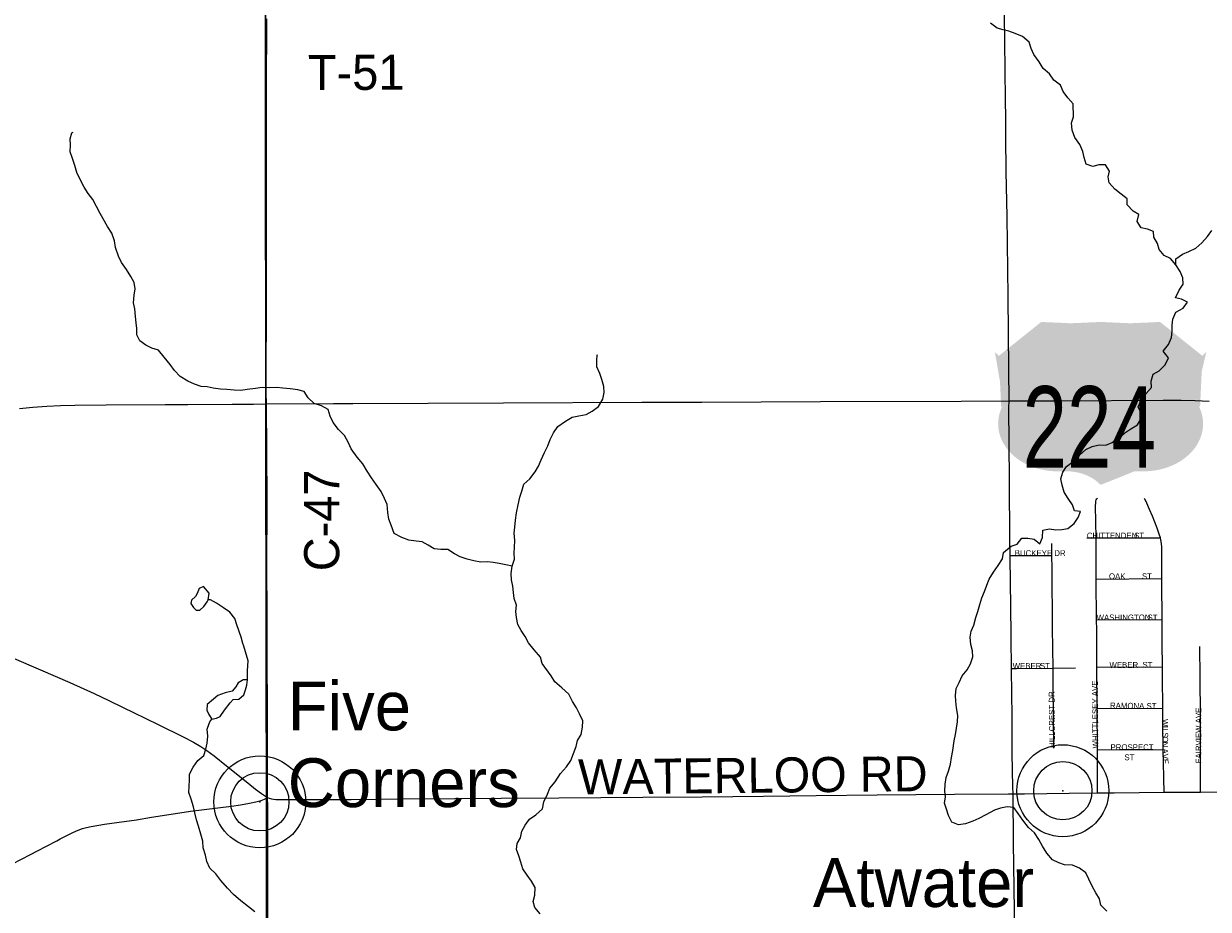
# Model space of a CAD drawing. Header units: feet. Extents: x 2113747 to 2516209, y 960708 to 1356798.
# Tile 26 of 253: x 2326610 to 2336734, y 1103212 to 1110780. Entities that reach past the tile are written whole.
import ezdxf

# ---------------------------------------------------------------- set-up
doc = ezdxf.new("R2010")
doc.units = ezdxf.units.FT
doc.header["$LTSCALE"] = 50
doc.header["$MEASUREMENT"] = 0
doc.linetypes.add('OhDOT_USTN3', pattern=[0.22, 0.165, -0.055])
for name, color, linetype in [('0_Xref', 7, 'Continuous'), ('GM_X_County_Road', 3, 'Continuous'), ('GM_X_County_Road_Text', 3, 'Continuous'), ('GM_X_Minor_Lake', 5, 'Continuous'), ('GM_X_Minor_River', 5, 'Continuous'), ('GM_X_Township', 251, 'OhDOT_USTN3'), ('GM_X_Township_Road', 4, 'Continuous'), ('GM_X_Township_Road_Text', 4, 'Continuous'), ('GM_X_Township_Subdivision', 4, 'Continuous'), ('GM_X_Township_Subdivision_Text', 4, 'Continuous'), ('GM_X_Unincorporated', 1, 'Continuous'), ('GM_X_Unincorporated_Location', 2, 'Continuous'), ('GM_X_Unincorporated_Text', 251, 'Continuous'), ('GM_X_US_Location', 251, 'Continuous'), ('GM_X_US_Route', 1, 'Continuous'), ('GM_X_US_Shield', 251, 'Continuous')]:
    doc.layers.add(name, color=color, linetype=linetype)
doc.styles.add('Styledgn030', font='dgn030.shx')

# ---------------------------------------------------------------- blocks, each defined once
blk = doc.blocks.new('M1-H4_32')
at = {"layer": 'GM_X_US_Shield', "linetype": 'Continuous', "true_color": 0x1e0000}
h = blk.add_hatch(color=18, dxfattribs=at)
edge = h.paths.add_edge_path(flags=0)
edge.add_line((-508.4680158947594, 667.0911779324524), (-508.4680158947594, 667.0911779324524))
edge.add_line((-508.4680158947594, 667.0911779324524), (-871.0175691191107, 377.0515353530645))
edge.add_ellipse((-1286.789338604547, 144.1422748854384), major_axis=(507.5693745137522, -5.27579036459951e-14), ratio=0.8000000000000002, start_angle=334.5471236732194, end_angle=395.0009291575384, ccw=False)
edge.add_line((-828.4851254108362, -30.36763197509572), (-828.4851254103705, -30.36763197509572))
edge.add_ellipse((-369.1022995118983, -203.0529443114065), major_axis=(507.5693745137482, 8.243422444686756e-16), ratio=0.8000000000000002, start_angle=-205.1680805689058, end_angle=-89.36173636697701)
edge.add_line((-363.4481941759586, -609.0832494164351), (-290.9382835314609, -609.0832494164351))
edge.add_ellipse((-290.938283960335, -899.122891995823), major_axis=(-362.549553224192, 5.360414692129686e-07), ratio=0.7999999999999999, start_angle=216.8698977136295, end_angle=270, ccw=False)
edge.add_line((-0.8986413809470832, -725.0991066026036), (-0.8986413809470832, -725.0991066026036))
edge.add_ellipse((289.1410011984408, -899.122891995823), major_axis=(-362.549553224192, -5.360414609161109e-07), ratio=0.7999999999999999, start_angle=270, end_angle=323.13010228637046, ccw=False)
edge.add_line((289.1410007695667, -609.0832494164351), (361.6509114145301, -609.0832494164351))
edge.add_ellipse((367.3050167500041, -203.0529443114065), major_axis=(-507.5693745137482, 6.215932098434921e-14), ratio=0.8000000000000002, start_angle=89.361736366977, end_angle=205.1680805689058)
edge.add_ellipse((1284.992055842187, 144.1422748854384), major_axis=(-507.5693745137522, 6.215932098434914e-14), ratio=0.8000000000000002, start_angle=324.9990708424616, end_angle=385.4528763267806, ccw=False)
edge.add_line((869.2202863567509, 377.0515353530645), (506.6707331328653, 667.0911779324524))
edge.add_line((506.6707331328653, 667.0911779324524), (506.6707331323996, 667.0911779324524))
edge.add_ellipse((252.8860458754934, 874.2209128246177), major_axis=(-362.5495532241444, -2.054038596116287e-13), ratio=0.8000000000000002, start_angle=405.57299599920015, end_angle=494.42700400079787, ccw=False)
edge.add_line((-0.8986413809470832, 667.0911779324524), (-0.8986413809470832, 667.0911779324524))
edge.add_ellipse((-254.6833286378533, 874.2209128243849), major_axis=(-362.5495532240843, -2.054038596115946e-13), ratio=0.8, start_angle=405.5729959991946, end_angle=494.4270040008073, ccw=False)
at = {"layer": 'GM_X_US_Shield', "color": 9, "linetype": 'Continuous', "lineweight": 13, "insert": (-97.80914794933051, -577.7589680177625), "char_height": 696.0951421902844, "attachment_point": 8, "line_spacing_factor": 0.8, "style": 'Styledgn030'}
blk.add_mtext('{\\Fdgn000|c0;\\W0.73386;\\C9;224}', dxfattribs=at)
blk = doc.blocks.new('Unicorp1')
at = {"layer": 'GM_X_Unincorporated'}
for radius in [392.8488348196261, 249.0278639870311]:
    blk.add_circle((0, 0), radius, dxfattribs=at)
blk = doc.blocks.new('Unicorp34')
at = {"layer": 'GM_X_Unincorporated'}
for radius in [392.8488348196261, 249.0278639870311]:
    blk.add_circle((0, 0), radius, dxfattribs=at)
blk = doc.blocks.new('POR')
at = {"layer": 'GM_X_County_Road', "flags": 128}
for points in [[(2328683.20351663, 1107624.622016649), (2328682.842624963, 1107771.833008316), (2328684.187766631, 1108348.701933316), (2328684.745508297, 1108542.271099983), (2328685.46729163, 1108945.944833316), (2328685.336058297, 1110205.948874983), (2328686.582774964, 1110821.695674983)], [(2335039.522824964, 1106234.828208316), (2335037.81679163, 1106357.957883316), (2335035.815483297, 1106879.118258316), (2335030.467724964, 1107499.294183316), (2335030.861424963, 1107557.430549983), (2335028.66326663, 1107827.311899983), (2335022.396874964, 1108447.586249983), (2335015.08061663, 1109133.313224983), (2335007.075383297, 1109517.269149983), (2335002.350983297, 1109809.099274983), (2335002.613449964, 1109976.684241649), (2335000.480908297, 1110127.372916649), (2334997.167266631, 1110389.806774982), (2334992.606908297, 1110856.570933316)], [(2328683.958108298, 1107531.183883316), (2328683.20351663, 1107624.622016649)], [(2328694.883283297, 1104166.722108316), (2328694.653624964, 1104306.715266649), (2328693.997458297, 1104772.199899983), (2328693.374099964, 1104893.689158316), (2328691.011899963, 1105379.318108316), (2328690.38854163, 1105520.459558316), (2328689.99484163, 1105759.993199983), (2328687.763874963, 1106111.239216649), (2328690.322924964, 1106711.730141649), (2328683.958108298, 1107531.183883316)], [(2326508.99526663, 1105363.242024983), (2326752.958033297, 1105257.697616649), (2327002.89191663, 1105149.233266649), (2327213.094908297, 1105056.746574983), (2327337.668149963, 1104998.05246665), (2327460.830633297, 1104936.339991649), (2327549.183474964, 1104892.737716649), (2327758.828724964, 1104790.96626665), (2327974.215433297, 1104686.14364165), (2328061.05909163, 1104640.244783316), (2328123.099649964, 1104603.794724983), (2328174.969624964, 1104569.706866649), (2328238.191283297, 1104523.15184165), (2328343.473224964, 1104439.424974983), (2328524.706458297, 1104293.034191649), (2328591.274566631, 1104239.556608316), (2328642.783649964, 1104202.122299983), (2328694.883283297, 1104166.722108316)], [(2335052.350883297, 1105269.475808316), (2335049.791833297, 1105531.745624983), (2335045.428324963, 1105819.966833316), (2335042.93489163, 1105987.354949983), (2335039.522824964, 1106234.828208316)], [(2335065.113324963, 1104199.071124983), (2335063.079208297, 1104256.157624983), (2335058.58446663, 1104547.856516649), (2335057.468983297, 1104872.396549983), (2335054.483424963, 1105049.33189165), (2335052.350883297, 1105269.475808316)], [(2336667.73479163, 1104213.178708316), (2336887.22254163, 1104216.426733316), (2337117.701083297, 1104218.952974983)], [(2328694.194308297, 1097537.929591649), (2328694.095883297, 1097693.408283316), (2328695.506641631, 1098044.555874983), (2328696.031574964, 1098533.59689165), (2328695.145749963, 1098855.085749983), (2328695.99876663, 1099662.367599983), (2328697.442333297, 1100226.834974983), (2328697.737608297, 1100502.457783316), (2328698.918708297, 1100860.101424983), (2328699.279599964, 1101033.493466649), (2328700.723166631, 1101233.361833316), (2328702.59324163, 1101462.954549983), (2328699.64049163, 1101738.282083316), (2328699.476449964, 1101951.470633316), (2328699.968574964, 1102013.70804165), (2328702.330774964, 1102564.986466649), (2328699.771724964, 1102893.03699165), (2328697.704799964, 1103201.40251665), (2328697.475141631, 1103736.079924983), (2328695.867533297, 1104093.690758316), (2328694.883283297, 1104166.722108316)], [(2328694.883283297, 1104166.722108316), (2328709.18771663, 1104161.04626665), (2328726.444899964, 1104156.81399165), (2328744.030166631, 1104153.533158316), (2328764.240099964, 1104151.564658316), (2328798.098299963, 1104150.252324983), (2328833.564108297, 1104149.661774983), (2328877.855358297, 1104149.300883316), (2329407.61151663, 1104151.991166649), (2329835.793074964, 1104156.125016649), (2330295.142549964, 1104159.471466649), (2330689.367483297, 1104160.882224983), (2331182.640774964, 1104165.836283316), (2331902.225949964, 1104171.052808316), (2332407.474283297, 1104173.841516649), (2332932.538849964, 1104179.222083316), (2333381.652124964, 1104184.602649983), (2333903.304624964, 1104190.18006665), (2334566.131383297, 1104196.610499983), (2335025.61209163, 1104198.808658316), (2335065.113324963, 1104199.071124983)], [(2335065.113324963, 1104199.071124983), (2335163.30866663, 1104199.694483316), (2335543.52444163, 1104204.681349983), (2335785.813983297, 1104206.879508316)], [(2335154.74569163, 1097567.45709165), (2335153.95829163, 1097639.668233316), (2335147.429433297, 1098168.604183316), (2335141.130233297, 1098689.830174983), (2335136.471449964, 1099008.038199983), (2335126.89141663, 1099641.239033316), (2335124.92291663, 1100057.937674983), (2335117.311383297, 1100710.85631665), (2335111.176224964, 1101127.522149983), (2335107.665733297, 1101439.29974165), (2335105.04106663, 1101609.804649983), (2335100.21824163, 1101898.452366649), (2335092.934791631, 1102281.948974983), (2335085.782574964, 1102596.67931665), (2335079.94269163, 1103006.652249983), (2335075.349524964, 1103397.137033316), (2335068.62381663, 1103780.961724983), (2335065.113324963, 1104199.071124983)], [(2335785.813983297, 1104206.879508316), (2335930.695583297, 1104208.19184165), (2336356.21966663, 1104212.391308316)], [(2336356.21966663, 1104212.391308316), (2336402.938733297, 1104212.850624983), (2336667.73479163, 1104213.178708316)]]:
    blk.add_lwpolyline(points, dxfattribs=at)
at = {"layer": 'GM_X_Minor_Lake'}
for p, q in [((2328150.099999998, 1105799.18), (2328177.469999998, 1105839.95)), ((2328326.709999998, 1104913), (2328373.949999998, 1104975.76))]:
    blk.add_line(p, q, dxfattribs=at)
at = {"layer": 'GM_X_Minor_Lake', "flags": 128}
for points in [[(2328177.469999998, 1105839.95), (2328187.419999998, 1105855.81), (2328194.729999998, 1105914.06), (2328146.039999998, 1105971.6), (2328108.259999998, 1105953.08), (2328092.769999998, 1105910.77), (2328079.059999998, 1105886.54), (2328045.459999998, 1105854.02), (2328037.799999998, 1105825.85), (2328062.209999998, 1105792.06), (2328084.479999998, 1105768.28), (2328094.489999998, 1105768.41), (2328116.469999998, 1105768.69), (2328150.099999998, 1105799.18)], [(2328373.949999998, 1104975.76), (2328399.609999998, 1105004.17), (2328447.549999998, 1105008.77), (2328491.099999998, 1105045.42), (2328506.599999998, 1105087.73), (2328516.109999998, 1105127.95), (2328521.579999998, 1105172.15), (2328485.559999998, 1105173.7), (2328477.639999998, 1105167.58), (2328441.889999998, 1105147.08), (2328422.299999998, 1105112.74), (2328392.739999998, 1105076.27), (2328332.929999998, 1105061.48), (2328269.209999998, 1105038.61), (2328231.579999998, 1105008.07), (2328178.119999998, 1104963.28), (2328174.709999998, 1104915.1), (2328193.149999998, 1104877.23), (2328217.629999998, 1104837.43), (2328257.519999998, 1104845.95), (2328289.339999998, 1104860.38), (2328326.709999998, 1104913)]]:
    blk.add_lwpolyline(points, dxfattribs=at)
at = {"layer": 'GM_X_Minor_River', "flags": 128}
for points in [[(2335969.979999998, 1107241.19), (2336021.459999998, 1107283.95), (2336073.029999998, 1107318.69), (2336128.629999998, 1107351.48), (2336156.029999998, 1107401.95), (2336161.419999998, 1107452.15), (2336134.779999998, 1107505.97), (2336156.149999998, 1107558.38), (2336201.409999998, 1107619.1), (2336248.779999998, 1107671.84), (2336246.129999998, 1107725.95), (2336263.429999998, 1107784.33), (2336315.059999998, 1107815.05), (2336364.429999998, 1107865.81), (2336393.729999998, 1107924.33), (2336347.049999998, 1107981.9), (2336392.359999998, 1108038.62), (2336419.659999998, 1108097.12), (2336424.979999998, 1108153.34), (2336426.379999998, 1108203.49), (2336429.749999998, 1108255.67), (2336457.049999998, 1108314.17), (2336518.619999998, 1108349.03), (2336555.989999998, 1108401.64), (2336505.689999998, 1108427.08), (2336453.549999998, 1108438.45), (2336484.779999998, 1108503.02), (2336520.139999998, 1108555.61), (2336515.519999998, 1108607.69), (2336492.869999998, 1108661.55), (2336456.179999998, 1108719.24), (2336409.539999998, 1108772.81), (2336357.239999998, 1108798.22), (2336312.629999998, 1108849.8), (2336300.009999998, 1108901.78), (2336269.369999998, 1108955.54), (2336266.759999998, 1109005.64), (2336214.539999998, 1109025.05), (2336160.399999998, 1109036.4), (2336125.769999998, 1109090.11), (2336141.039999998, 1109150.46), (2336090.719999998, 1109177.9), (2336040.059999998, 1109233.42), (2336041.449999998, 1109283.57), (2335988.979999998, 1109323.02), (2335934.469999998, 1109366.45), (2335885.829999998, 1109419.99), (2335879.229999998, 1109470.03), (2335890.619999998, 1109520.32), (2335855.989999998, 1109574.03), (2335797.969999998, 1109575.3), (2335746.149999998, 1109560.62), (2335689.929999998, 1109579.97), (2335673.259999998, 1109635.91), (2335660.629999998, 1109687.89), (2335635.919999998, 1109747.74), (2335593.199999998, 1109807.36), (2335570.469999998, 1109869.24), (2335565.699999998, 1109933.36), (2335581.089999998, 1109983.68), (2335579.759999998, 1110093.96), (2335533.119999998, 1110147.52), (2335492.479999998, 1110201.15), (2335469.839999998, 1110255.02), (2335413.319999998, 1110298.42), (2335376.709999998, 1110350.1), (2335322.139999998, 1110397.54), (2335289.469999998, 1110453.28), (2335242.719999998, 1110516.87), (2335220.089999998, 1110568.72), (2335203.439999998, 1110622.66), (2335144.879999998, 1110670.05), (2335084.579999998, 1110695.36), (2335030.349999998, 1110714.74), (2334980.219999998, 1110726.14), (2334930.039999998, 1110741.55), (2334873.519999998, 1110784.96)], [(2336456.179999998, 1108719.24), (2336455.579999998, 1108769.37), (2336513.079999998, 1108810.2), (2336566.809999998, 1108832.93), (2336628.449999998, 1108861.78), (2336679.879999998, 1108908.55), (2336727.239999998, 1108961.29), (2336764.609999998, 1109013.89)], [(2330783.669999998, 1106145.19), (2330729.559999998, 1106154.54), (2330673.399999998, 1106167.86), (2330623.289999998, 1106177.26), (2330573.239999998, 1106182.65), (2330517.279999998, 1106179.94), (2330457.169999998, 1106189.2), (2330398.989999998, 1106204.52), (2330340.769999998, 1106223.84), (2330290.439999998, 1106251.28), (2330236.029999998, 1106286.69), (2330176.009999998, 1106287.94), (2330117.959999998, 1106293.23), (2330067.589999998, 1106324.68), (2330015.269999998, 1106352.09), (2329965.179999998, 1106359.49), (2329901.099999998, 1106366.7), (2329840.829999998, 1106390.01), (2329776.439999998, 1106423.29), (2329751.569999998, 1106495.17), (2329730.949999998, 1106547.05), (2329722.289999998, 1106603.09), (2329715.469999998, 1106671.19), (2329694.849999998, 1106723.08), (2329664.129999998, 1106782.85), (2329623.429999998, 1106842.5), (2329582.739999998, 1106900.15), (2329546.069999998, 1106955.84), (2329507.309999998, 1107019.52), (2329460.619999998, 1107077.1), (2329409.799999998, 1107146.64), (2329387.179999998, 1107198.49), (2329350.439999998, 1107260.2), (2329299.799999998, 1107313.72), (2329255.119999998, 1107371.3), (2329230.449999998, 1107427.15), (2329211.779999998, 1107483.06), (2329155.419999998, 1107514.45), (2329091.189999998, 1107533.69), (2329040.599999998, 1107583.19), (2329007.959999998, 1107636.92), (2328951.789999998, 1107652.27), (2328887.699999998, 1107659.48), (2328825.619999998, 1107666.71), (2328771.559999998, 1107672.05), (2328711.609999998, 1107669.29), (2328647.569999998, 1107672.5), (2328589.709999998, 1107661.75), (2328519.829999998, 1107652.85), (2328465.909999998, 1107646.15), (2328409.899999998, 1107647.45), (2328345.829999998, 1107654.67), (2328291.789999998, 1107658), (2328229.719999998, 1107665.25), (2328177.579999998, 1107676.62), (2328125.549999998, 1107679.98), (2328069.319999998, 1107699.32), (2328012.999999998, 1107726.69), (2327948.539999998, 1107765.99), (2327899.929999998, 1107817.52), (2327861.309999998, 1107869.18), (2327810.579999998, 1107930.71), (2327761.869999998, 1107990.26), (2327703.669999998, 1108007.57), (2327653.369999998, 1108033.02), (2327602.929999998, 1108070.48), (2327578.309999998, 1108122.32), (2327577.679999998, 1108174.45), (2327571.089999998, 1108224.51), (2327564.429999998, 1108278.56), (2327559.669999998, 1108342.69), (2327549.049999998, 1108394.69), (2327554.249999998, 1108460.93), (2327561.619999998, 1108513.17), (2327552.949999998, 1108569.21), (2327524.329999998, 1108621), (2327487.639999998, 1108678.69), (2327446.909999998, 1108740.35), (2327420.269999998, 1108794.16), (2327395.389999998, 1108868.04), (2327384.709999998, 1108924.06), (2327363.919999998, 1108989.98), (2327325.259999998, 1109045.65), (2327263.919999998, 1109157.19), (2327231.189999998, 1109218.94), (2327200.469999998, 1109278.71), (2327161.859999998, 1109330.37), (2327127.219999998, 1109384.09), (2327096.509999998, 1109443.86), (2327063.719999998, 1109509.62), (2327046.999999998, 1109569.58), (2327028.309999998, 1109627.5), (2327007.619999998, 1109685.4), (2327008.939999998, 1109741.56), (2327006.289999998, 1109795.68), (2327021.689999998, 1109846.01), (2327031.579999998, 1109854.15)], [(2331569.179999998, 1107679.2), (2331550.459999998, 1107739.12), (2331533.839999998, 1107791.05), (2331507.169999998, 1107846.87), (2331508.549999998, 1107899.03), (2331511.949999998, 1107949.2), (2331509.959999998, 1107947.17)], [(2331025.259999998, 1103174.2), (2330978.619999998, 1103227.77), (2330963.999999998, 1103279.72), (2330979.349999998, 1103334.06), (2330980.569999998, 1103398.25), (2330949.939999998, 1103452.01), (2330911.319999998, 1103503.66), (2330874.689999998, 1103557.35), (2330857.989999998, 1103615.29), (2330841.339999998, 1103669.23), (2330820.699999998, 1103723.12), (2330828.089999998, 1103773.34), (2330855.489999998, 1103823.82), (2330866.819999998, 1103880.12), (2330896.209999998, 1103930.62), (2330931.569999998, 1103983.21), (2330987.129999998, 1104020.01), (2331042.509999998, 1104070.85), (2331053.789999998, 1104131.15), (2331086.999999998, 1104195.74), (2331106.399999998, 1104246.13), (2331151.719999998, 1104302.85), (2331196.889999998, 1104371.6), (2331250.199999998, 1104428.42), (2331285.519999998, 1104485.02), (2331308.819999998, 1104543.47), (2331330.089999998, 1104603.9), (2331343.469999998, 1104656.22), (2331372.859999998, 1104706.71), (2331386.109999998, 1104769.06), (2331387.449999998, 1104823.22), (2331360.749999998, 1104883.04), (2331334.119999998, 1104934.84), (2331301.489999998, 1104988.58), (2331268.749999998, 1105050.33), (2331208.109999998, 1105103.71), (2331149.499999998, 1105155.12), (2331116.879999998, 1105206.85), (2331039.599999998, 1105314.16), (2331026.949999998, 1105368.15), (2330972.219999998, 1105429.63), (2330923.509999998, 1105489.18), (2330896.869999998, 1105542.99), (2330862.249999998, 1105594.7), (2330833.639999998, 1105646.47), (2330820.919999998, 1105706.47), (2330816.319999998, 1105756.56), (2330821.669999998, 1105810.77), (2330800.969999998, 1105868.66), (2330796.349999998, 1105920.75), (2330789.729999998, 1105972.8), (2330779.059999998, 1106028.82), (2330776.409999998, 1106082.93), (2330783.669999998, 1106145.19), (2330804.959999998, 1106203.62), (2330802.329999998, 1106255.72), (2330803.729999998, 1106305.87), (2330807.029999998, 1106364.08), (2330800.289999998, 1106426.16), (2330807.679999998, 1106476.39), (2330812.939999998, 1106538.62), (2330822.199999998, 1106600.9), (2330835.369999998, 1106669.26), (2330850.599999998, 1106733.62), (2330865.959999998, 1106785.95), (2330885.239999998, 1106846.36), (2330936.699999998, 1106891.12), (2330981.989999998, 1106949.86), (2331009.379999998, 1107000.34), (2331032.749999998, 1107052.77), (2331059.989999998, 1107115.28), (2331089.309999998, 1107171.8), (2331110.659999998, 1107226.22), (2331137.979999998, 1107282.71), (2331175.299999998, 1107339.34), (2331240.749999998, 1107384.27), (2331296.319999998, 1107419.06), (2331354.209999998, 1107427.82), (2331416.059999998, 1107440.63), (2331467.699999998, 1107469.35), (2331523.239999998, 1107508.15), (2331560.479999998, 1107570.79), (2331569.779999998, 1107629.06), (2331569.179999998, 1107679.2)], [(2335866.459999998, 1103197.02), (2335815.879999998, 1103246.52), (2335803.209999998, 1103302.51), (2335772.589999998, 1103354.27), (2335739.929999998, 1103410.01), (2335713.209999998, 1103469.84), (2335688.569999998, 1103523.67), (2335632.079999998, 1103565.08), (2335573.809999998, 1103588.41), (2335505.789999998, 1103591.57), (2335455.589999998, 1103608.99), (2335403.289999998, 1103634.4), (2335354.599999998, 1103691.95), (2335317.889999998, 1103751.66), (2335285.209999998, 1103809.4), (2335248.539999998, 1103865.09), (2335197.979999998, 1103912.59), (2335149.239999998, 1103974.14), (2335108.579999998, 1104029.78), (2335071.969999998, 1104081.47), (2335015.909999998, 1104086.78), (2334958.019999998, 1104078.02), (2334906.249999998, 1104059.33), (2334832.759999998, 1104018.3), (2334773.109999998, 1103989.47), (2334721.409999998, 1103964.76), (2334657.689999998, 1103941.9), (2334597.799999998, 1103933.12), (2334541.529999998, 1103956.48), (2334514.839999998, 1104014.3), (2334496.189999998, 1104068.21), (2334479.579999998, 1104120.14), (2334488.949999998, 1104172.4), (2334482.339999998, 1104222.46), (2334485.649999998, 1104280.66), (2334492.949999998, 1104338.9), (2334512.299999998, 1104393.29), (2334531.569999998, 1104453.7), (2334538.889999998, 1104509.94), (2334550.199999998, 1104568.24), (2334563.209999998, 1104650.62), (2334572.529999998, 1104706.89), (2334581.879999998, 1104761.16), (2334589.249999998, 1104813.38), (2334592.579999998, 1104869.58), (2334581.809999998, 1104933.62), (2334575.139999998, 1104989.69), (2334574.529999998, 1105039.81), (2334579.839999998, 1105098.03), (2334605.209999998, 1105150.49), (2334630.529999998, 1105206.96), (2334671.889999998, 1105259.62), (2334701.279999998, 1105310.13), (2334720.549999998, 1105370.53), (2334719.949999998, 1105420.66), (2334703.309999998, 1105474.6), (2334698.559999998, 1105536.7), (2334707.939999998, 1105588.96), (2334729.329999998, 1105639.37), (2334746.539999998, 1105705.76), (2334763.929999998, 1105756.11), (2334781.199999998, 1105816.48), (2334798.529999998, 1105872.86), (2334819.849999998, 1105929.27), (2334841.209999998, 1105981.68), (2334860.609999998, 1106032.07), (2334897.879999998, 1106092.69), (2334937.189999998, 1106149.34), (2334974.479999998, 1106207.96), (2334983.829999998, 1106262.22), (2335049.189999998, 1106315.19), (2335100.959999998, 1106333.88), (2335140.339999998, 1106384.51), (2335192.359999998, 1106383.16), (2335244.439999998, 1106375.79), (2335294.909999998, 1106336.32), (2335316.249999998, 1106390.73), (2335319.529999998, 1106450.94), (2335375.369999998, 1106463.66), (2335429.479999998, 1106454.32), (2335481.419999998, 1106458.98), (2335533.299999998, 1106467.65), (2335586.789999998, 1106510.43), (2335622.179999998, 1106561.02), (2335641.569999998, 1106611.4), (2335589.519999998, 1106616.76), (2335572.889999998, 1106668.69), (2335536.249999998, 1106722.38), (2335501.589999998, 1106778.09), (2335484.869999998, 1106838.05), (2335472.219999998, 1106892.03), (2335489.569999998, 1106946.39), (2335522.959999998, 1106996.94), (2335578.469999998, 1107037.75), (2335633.799999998, 1107092.59), (2335687.209999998, 1107141.39), (2335740.879999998, 1107168.13), (2335800.709999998, 1107180.92), (2335856.729999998, 1107179.62), (2335912.469999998, 1107200.37), (2335969.979999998, 1107241.19)], [(2328521.579999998, 1105172.15), (2328523.669999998, 1105249.28), (2328529.419999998, 1105336.85), (2328506.619999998, 1105411.11), (2328491.419999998, 1105460.61), (2328481.839999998, 1105484.5), (2328469.209999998, 1105536.48), (2328431.929999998, 1105644.31), (2328413.309999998, 1105696.21), (2328370.649999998, 1105751.82), (2328316.229999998, 1105787.24), (2328257.729999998, 1105828.61), (2328207.419999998, 1105856.06), (2328187.419999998, 1105855.81)], [(2328585.299999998, 1103191.57), (2328530.809999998, 1103233.01), (2328466.209999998, 1103284.33), (2328403.549999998, 1103339.7), (2328350.919999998, 1103393.19), (2328294.139999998, 1103458.64), (2328251.449999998, 1103516.27), (2328200.889999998, 1103563.77), (2328174.199999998, 1103621.58), (2328163.559999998, 1103675.59), (2328144.819999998, 1103737.53), (2328142.139999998, 1103793.65), (2328123.409999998, 1103855.58), (2328104.599999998, 1103923.53), (2328085.949999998, 1103977.44), (2328071.239999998, 1104037.42), (2328060.609999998, 1104089.43), (2328039.849999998, 1104153.34), (2328021.159999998, 1104211.26), (2328024.559999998, 1104261.45), (2328025.879999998, 1104317.61), (2328027.279999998, 1104367.76), (2328058.549999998, 1104428.32), (2328097.869999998, 1104484.97), (2328149.339999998, 1104527.73), (2328166.719999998, 1104580.09), (2328178.089999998, 1104632.38), (2328183.389999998, 1104690.6), (2328178.669999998, 1104750.7), (2328194.059999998, 1104801.03), (2328199.809999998, 1104813.49), (2328217.629999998, 1104837.43)]]:
    blk.add_lwpolyline(points, dxfattribs=at)
at = {"layer": 'GM_X_Township', "flags": 128}
for points in [[(2299079.526133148, 1118653.933059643), (2299393.191547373, 1118653.465534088), (2300973.57354521, 1118651.109938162), (2302815.343662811, 1118636.675957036), (2305256.092839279, 1118586.083851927), (2305354.900161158, 1118576.673630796), (2305446.649817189, 1118586.083851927), (2308266.635182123, 1118588.986552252), (2311596.430626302, 1118575.306384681), (2314609.74421485, 1118562.644737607), (2321212.393813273, 1118516.465948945), (2325058.409407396, 1118507.369827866), (2328670.365789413, 1118494.729086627), (2328672.72749511, 1115449.977329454), (2328675.860421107, 1111410.955046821), (2328676.325129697, 1110811.844709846), (2328678.866606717, 1107535.32865842), (2328684.56452686, 1104162.438134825), (2328691.216832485, 1097555.460079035), (2328691.272180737, 1097500.488959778), (2328700.095630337, 1094332.385535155), (2328614.552761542, 1091116.767762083), (2326938.016114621, 1091093.957807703), (2326731.856526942, 1091091.167813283), (2324107.681775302, 1091055.567884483), (2318106.713777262, 1090974.258047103), (2313863.192264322, 1090916.718162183), (2307056.495877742, 1090902.668190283), (2301402.457185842, 1090840.218315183), (2299895.240200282, 1090830.908333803), (2299145.396115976, 1090826.958645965), (2299131.486759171, 1096371.668527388), (2299120.504385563, 1100749.590261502), (2299110.383530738, 1104784.083339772), (2299110.031980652, 1104924.222331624), (2299092.407640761, 1106995.173851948), (2299072.244102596, 1110035.209896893), (2299073.232432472, 1112955.643903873), (2299079.526133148, 1118653.933059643)], [(2328670.365789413, 1118494.729086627), (2334910.885271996, 1118504.135472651), (2335351.161061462, 1118516.511682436), (2341409.417171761, 1118379.523236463), (2348257.603475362, 1118529.002937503), (2348534.222973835, 1118532.767198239), (2354932.400125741, 1118559.252877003), (2355016.389321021, 1118560.155158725), (2355017.019907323, 1118476.946865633), (2355238.519513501, 1104829.990335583), (2355320.635345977, 1098179.223608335), (2355326.816136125, 1097667.054589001), (2355371.409247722, 1091476.537042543), (2352195.125600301, 1091434.847125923), (2348514.032962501, 1091386.487222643), (2345660.688755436, 1091348.057432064), (2342696.544597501, 1091308.017379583), (2341798.586378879, 1091295.888283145), (2335156.879676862, 1091205.997583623), (2333215.933558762, 1091179.587636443), (2331836.686317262, 1091160.757674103), (2328725.238795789, 1091118.278894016), (2328614.552761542, 1091116.767762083), (2328700.095630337, 1094332.385535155), (2328691.272180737, 1097500.488959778), (2328691.216832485, 1097555.460079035), (2328684.56452686, 1104162.438134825), (2328678.866606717, 1107535.32865842), (2328676.325129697, 1110811.844709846), (2328675.860421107, 1111410.955046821), (2328672.72749511, 1115449.977329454), (2328670.365789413, 1118494.729086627)]]:
    blk.add_lwpolyline(points, dxfattribs=at)
at = {"layer": 'GM_X_Township_Road', "flags": 128}
blk.add_lwpolyline([(2326515.622549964, 1103600.548699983), (2326666.737733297, 1103680.14171665), (2326728.023699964, 1103711.572099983), (2326803.48286663, 1103751.302991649), (2326893.476124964, 1103798.64541665), (2326922.708349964, 1103813.606016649), (2326972.38016663, 1103839.032474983), (2327031.303933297, 1103868.297508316), (2327076.61224163, 1103888.11374165), (2327113.718466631, 1103902.188516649), (2327145.444124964, 1103911.702933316), (2327187.43879163, 1103920.659608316), (2327301.054049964, 1103939.458783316), (2327424.675849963, 1103956.355074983), (2327574.05219163, 1103977.778916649), (2327703.57949163, 1103998.677824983), (2327907.81136663, 1104030.961224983), (2328034.517149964, 1104049.793208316), (2328385.238233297, 1104093.034591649), (2328462.108158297, 1104104.747166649), (2328539.831099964, 1104119.018791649), (2328593.24306663, 1104130.73136665), (2328638.846649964, 1104142.411133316), (2328653.18389163, 1104147.397999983), (2328666.635308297, 1104152.811374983), (2328680.217958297, 1104159.110574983), (2328694.883283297, 1104166.722108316)], dxfattribs=at)
at = {"layer": 'GM_X_Township_Subdivision', "flags": 128}
for points in [[(2335776.266758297, 1106385.84496665), (2335770.558108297, 1106659.630508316), (2335771.27989163, 1106685.713133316), (2335772.95311663, 1106698.672424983), (2335776.463608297, 1106711.303633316), (2335781.188008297, 1106719.866608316), (2335788.044949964, 1106726.821974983)], [(2336324.559624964, 1106388.010316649), (2336315.143633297, 1106418.358024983), (2336297.328708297, 1106468.456349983), (2336277.28281663, 1106520.457558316), (2336256.61356663, 1106572.26191665), (2336232.59786663, 1106629.709308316), (2336209.46799163, 1106683.941483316), (2336197.197674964, 1106709.56479165), (2336191.981149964, 1106718.029341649), (2336187.650449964, 1106722.36004165)], [(2335694.442774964, 1106386.796408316), (2335714.160583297, 1106386.566749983), (2335749.757624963, 1106386.173049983), (2335776.266758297, 1106385.84496665)], [(2335776.332374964, 1106034.500524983), (2335775.479358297, 1106224.559199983), (2335776.266758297, 1106385.84496665)], [(2335776.266758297, 1106385.84496665), (2336324.559624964, 1106388.010316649)], [(2336336.042541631, 1106038.864033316), (2336337.61734163, 1106225.116941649), (2336337.61734163, 1106266.357016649), (2336335.976924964, 1106306.809691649), (2336333.18821663, 1106339.453983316), (2336328.85751663, 1106368.653399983), (2336324.559624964, 1106388.010316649)], [(2335396.805574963, 1106236.763899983), (2335395.49324163, 1106337.058974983)], [(2335039.522824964, 1106234.828208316), (2335073.282599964, 1106235.025058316), (2335396.805574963, 1106236.763899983)], [(2335406.746499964, 1105273.05191665), (2335403.66251663, 1105615.177216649), (2335398.34756663, 1106120.491166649), (2335396.805574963, 1106236.763899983)], [(2335776.332374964, 1106034.500524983), (2336336.042541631, 1106038.864033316)], [(2335779.25231663, 1105685.583899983), (2335779.022658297, 1105744.934174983), (2335776.660458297, 1105966.620083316), (2335776.332374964, 1106034.500524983)], [(2336338.667208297, 1105689.520899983), (2336335.878499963, 1106004.021583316), (2336336.042541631, 1106038.864033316)], [(2335779.25231663, 1105685.583899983), (2336338.667208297, 1105689.520899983)], [(2335781.31924163, 1105280.630641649), (2335780.827116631, 1105388.241974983), (2335780.53184163, 1105457.041049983), (2335779.908483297, 1105601.332099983), (2335779.25231663, 1105685.583899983)], [(2336341.783999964, 1105283.714624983), (2336338.60159163, 1105485.420258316), (2336338.667208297, 1105689.520899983)], [(2336667.73479163, 1104213.178708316), (2336666.881774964, 1104263.539499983), (2336666.291224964, 1104366.820133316), (2336667.373899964, 1104512.817216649), (2336666.619308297, 1104754.024083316), (2336665.96314163, 1104969.607641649), (2336665.536633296, 1105092.901358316), (2336663.732174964, 1105195.853908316), (2336662.288608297, 1105458.123724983)], [(2335052.350883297, 1105269.475808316), (2335093.787808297, 1105269.902316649), (2335406.746499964, 1105273.05191665)], [(2335406.746499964, 1105273.05191665), (2335598.576824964, 1105274.987608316)], [(2335414.948583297, 1104588.11234165), (2335408.19006663, 1105116.359316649), (2335406.746499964, 1105273.05191665)], [(2335781.31924163, 1105280.630641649), (2336341.783999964, 1105283.714624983)], [(2335784.337608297, 1104931.385933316), (2335781.31924163, 1105280.630641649)], [(2336343.982158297, 1104927.973866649), (2336342.801058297, 1105200.381458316), (2336341.783999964, 1105283.714624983)], [(2335787.848099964, 1104574.332841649), (2335784.337608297, 1104931.385933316)], [(2335784.337608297, 1104931.385933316), (2336343.982158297, 1104927.973866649)], [(2336348.34566663, 1104575.41551665), (2336344.40866663, 1104800.80876665), (2336343.982158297, 1104927.973866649)], [(2335785.813983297, 1104206.879508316), (2335786.010833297, 1104237.522491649), (2335787.848099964, 1104574.332841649)], [(2335787.848099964, 1104574.332841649), (2335976.233549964, 1104578.26984165), (2336031.810866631, 1104578.565116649), (2336260.419333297, 1104577.28559165), (2336348.34566663, 1104575.41551665)], [(2336356.21966663, 1104212.391308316), (2336353.95589163, 1104330.140416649), (2336350.60944163, 1104473.611258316), (2336348.34566663, 1104575.41551665)]]:
    blk.add_lwpolyline(points, dxfattribs=at)
at = {"layer": 'GM_X_Unincorporated_Location'}
for p in [(2335490.748303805, 1104225.746235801), (2328628.259353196, 1104130.822555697)]:
    blk.add_point(p, dxfattribs=at)
at = {"layer": 'GM_X_US_Route', "flags": 128}
for points in [[(2329423.329094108, 1107535.167998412), (2330710.06954163, 1107540.403024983), (2331893.302083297, 1107544.996191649), (2332406.522841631, 1107546.964691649), (2333419.972258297, 1107550.901691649), (2334622.003974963, 1107555.560474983), (2335030.861424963, 1107557.430549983), (2335462.12696663, 1107558.710074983), (2336348.312858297, 1107563.893791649), (2336502.47921663, 1107562.843924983), (2336620.457983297, 1107559.333433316), (2336741.65196663, 1107553.296699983)], [(2326572.938708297, 1107492.896558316), (2326687.406983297, 1107503.231183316), (2326808.633774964, 1107511.695733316), (2326923.46294163, 1107517.207533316), (2327048.233033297, 1107520.455558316), (2327314.078958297, 1107523.113033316), (2327819.425716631, 1107526.525099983), (2328013.060499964, 1107527.279691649), (2328391.701474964, 1107528.427983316), (2328574.607933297, 1107529.543466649), (2328683.958108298, 1107531.183883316), (2329258.530449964, 1107534.497524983), (2329423.329094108, 1107535.167998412)]]:
    blk.add_lwpolyline(points, dxfattribs=at)
at = {"color": 7, "linetype": 'Continuous', "lineweight": 0}
for name, p in [('M1-H4_32', (2335814.490058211, 1107564.133745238)), ('Unicorp34', (2328628.259353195, 1104130.822555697)), ('Unicorp1', (2335490.748303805, 1104225.746235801))]:
    blk.add_blockref(name, p, dxfattribs=at)
at = {"layer": 'GM_X_County_Road_Text', "char_height": 300.0000000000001, "attachment_point": 7, "line_spacing_factor": 0.8, "style": 'Styledgn030'}
for s, insert, rotation in [('{\\Fdgn000|c0;\\C256;C-47}', (2329311.154095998, 1106101.127370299), 90), ('{\\Fdgn000|c0;\\C256;WATERLOO RD}', (2331349.455366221, 1104188.588168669), 0.566868)]:
    blk.add_mtext(s, dxfattribs=dict(at, insert=insert, rotation=rotation))
at = {"layer": 'GM_X_Township_Road_Text', "insert": (2329039.61425495, 1110207.032375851), "char_height": 300.0000000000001, "attachment_point": 7, "rotation": 0.35430899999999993, "line_spacing_factor": 0.8, "style": 'Styledgn030'}
blk.add_mtext('{\\Fdgn000|c0;\\C256;T-51}', dxfattribs=at)
at = {"layer": 'GM_X_Township_Subdivision_Text', "char_height": 50.00000000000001, "attachment_point": 7, "line_spacing_factor": 0.8, "style": 'Styledgn030'}
for s, insert, rotation in [('{\\Fdgn000|c0;\\C256;CHITTENDEN}', (2335695.700402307, 1106380.047935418), 1e-05), ('{\\Fdgn000|c0;\\C256;ST}', (2336100.495426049, 1106380.047935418), 1e-05), ('{\\Fdgn000|c0;\\C256;BUCKEYE DR}', (2335079.704324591, 1106230.463273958), 1e-05), ('{\\Fdgn000|c0;\\C256;OAK}', (2335884.896798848, 1106032.438158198), 1e-05), ('{\\Fdgn000|c0;\\C256;ST}', (2336166.492610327, 1106032.438158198), 1e-05), ('{\\Fdgn000|c0;\\C256;WASHINGTON}', (2335779.304664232, 1105680.447592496), 1e-05), ('{\\Fdgn000|c0;\\C256;ST}', (2336214.89949514, 1105680.447592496), 1e-05), ('{\\Fdgn000|c0;\\C256;WEBER}', (2335062.097243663, 1105266.823849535), 1e-05), ('{\\Fdgn000|c0;\\C256;ST}', (2335295.302951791, 1105266.840634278), 1e-05), ('{\\Fdgn000|c0;\\C256;WEBER}', (2335889.294375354, 1105275.635784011), 1e-05), ('{\\Fdgn000|c0;\\C256;ST}', (2336170.890183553, 1105275.652568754), 1e-05), ('{\\Fdgn000|c0;\\C256;HILLCREST DR}', (2335425.593901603, 1104592.008129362), 90.58431999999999), ('{\\Fdgn000|c0;\\C256;WHITTLESEY AVE}', (2335795.192061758, 1104587.605352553), 90.47720300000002), ('{\\Fdgn000|c0;\\C256;RAMONA ST}', (2335893.610619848, 1104928.045053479), 359.29308), ('{\\Fdgn000|c0;\\C256;W}', (2336339.800574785, 1104838.329747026), 270.016823), ('{\\Fdgn000|c0;\\C256;FAIRVIEW AVE}', (2336675.194677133, 1104459.945676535), 90), ('{\\Fdgn000|c0;\\C256;L}', (2336339.817358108, 1104759.134059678), 269.99561300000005), ('{\\Fdgn000|c0;\\C256;I}', (2336339.817358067, 1104781.136438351), 270), ('{\\Fdgn000|c0;\\C256;PROSPECT}', (2335898.089521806, 1104571.654652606), 1e-05), ('{\\Fdgn000|c0;\\C256;S}', (2336339.817360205, 1104723.906945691), 270.020584), ('{\\Fdgn000|c0;\\C256;O}', (2336339.834142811, 1104688.72024195), 270), ('{\\Fdgn000|c0;\\C256;N}', (2336339.834144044, 1104644.702960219), 270.015366), ('{\\Fdgn000|c0;\\C256;ST}', (2336016.891164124, 1104485.633404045), 1e-05), ('{\\Fdgn000|c0;\\C256;A}', (2336339.944629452, 1104585.723349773), 271.46865099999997), ('{\\Fdgn000|c0;\\C256;V}', (2336341.097946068, 1104540.836295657), 272.19046799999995), ('{\\Fdgn000|c0;\\C256;E}', (2336342.776318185, 1104496.86296991), 272.18580599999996)]:
    blk.add_mtext(s, dxfattribs=dict(at, insert=insert, rotation=rotation))
at = {"layer": 'GM_X_Unincorporated_Text', "char_height": 417.0000000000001, "attachment_point": 7, "rotation": 1e-05, "line_spacing_factor": 0.8, "style": 'Styledgn030'}
for s, insert in [('{\\Fdgn000|c0;\\C256;Five}', (2328866.905563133, 1104735.696427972)), ('{\\Fdgn000|c0;\\C256;Corners}', (2328866.905563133, 1104080.105399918)), ('{\\Fdgn000|c0;\\C256;Atwater}', (2333354.898568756, 1103226.506037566))]:
    blk.add_mtext(s, dxfattribs=dict(at, insert=insert))
at = {"layer": 'GM_X_US_Location', "char_height": 1, "attachment_point": 5, "line_spacing_factor": 0.8, "style": 'Styledgn030'}
for s, insert in [('{\\Fdgn000|c0;\\C256;/}', (2335814.367865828, 1107564.133745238)), ('{\\Fdgn000|c0;\\C256;0}', (2335814.452582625, 1107564.133745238))]:
    blk.add_mtext(s, dxfattribs=dict(at, insert=insert))
at = {"layer": 'GM_X_US_Location', "insert": (2335506.504014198, 1107356.303030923), "char_height": 1, "attachment_point": 7, "rotation": 1e-05, "line_spacing_factor": 0.8, "style": 'Styledgn030'}
blk.add_mtext('{\\Fdgn000|c0;\\C256;224}', dxfattribs=at)

msp = doc.modelspace()

# ---------------------------------------------------------------- block references
at = {"layer": '0_Xref'}
msp.add_blockref('POR', (0, 0), dxfattribs=at)

doc.saveas('drawing.dxf')
